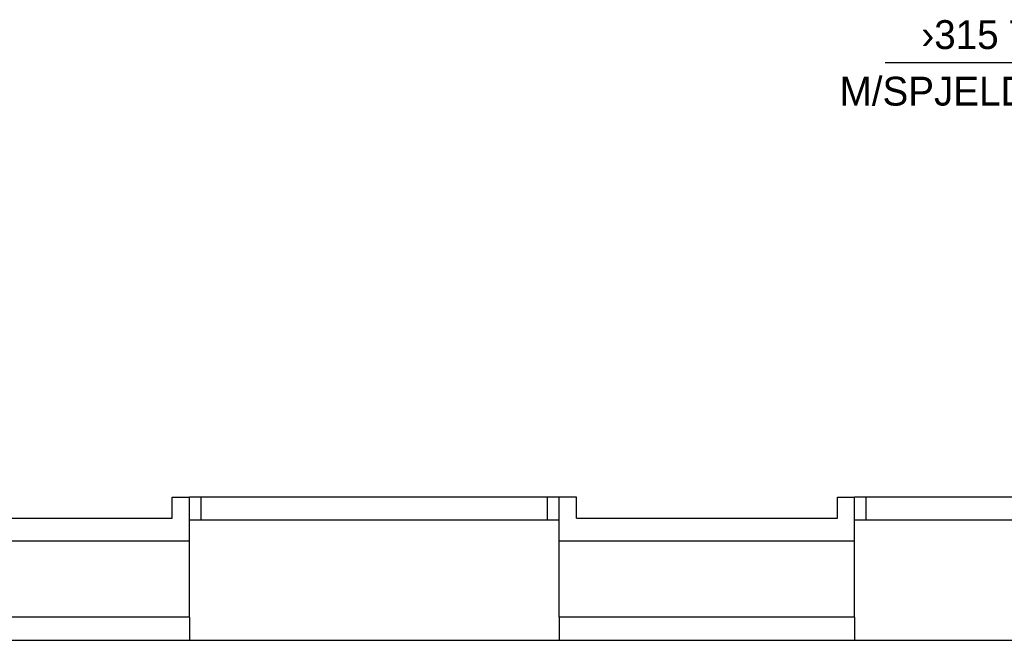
# Model space of a CAD drawing. Header units: millimetres. Extents: x 0 to 83130, y 0 to 53088.
# Tile 81 of 105: x 43989 to 48253, y 20739 to 23428. Entities that reach past the tile are written whole.
import ezdxf
from ezdxf.enums import TextEntityAlignment as Align

# ---------------------------------------------------------------- set-up
doc = ezdxf.new("R2010")
doc.units = ezdxf.units.MM
doc.header["$LTSCALE"] = 50
doc.header["$MEASUREMENT"] = 0
for name, color, linetype in [('20604A200D001$0$A12-HEL1', 251, 'CONTINUOUS'), ('20604A200D001$0$A12-HEL3', 251, 'CONTINUOUS'), ('20604A200D001$0$A12-HEL4', 251, 'CONTINUOUS'), ('20604A200D001$0$A23-HEL1', 251, 'CONTINUOUS'), ('20604A200D001$0$A23-HEL3', 251, 'CONTINUOUS'), ('V061-', 1, 'CONTINUOUS'), ('xref', 7, 'CONTINUOUS')]:
    doc.layers.add(name, color=color, linetype=linetype)
doc.styles.add('FISO', font='fiso')

# ---------------------------------------------------------------- blocks, each defined once
blk = doc.blocks.new('20604A200D001')
at = {"layer": '20604A200D001$0$A12-HEL1', "color": 7}
for points in [[(60194.5, 18408), (61794.5, 18408)], [(60194.5, 18408), (61794.5, 18408)], [(63074.5, 18408), (64674.5, 18408)]]:
    blk.add_lwpolyline(points, dxfattribs=at)
at = {"layer": '20604A200D001$0$A12-HEL3', "color": 7}
for points in [[(60194.5, 18508), (60194.5, 18408)], [(61794.5, 18508), (61794.5, 18408)], [(63074.5, 18508), (63074.5, 18408)], [(58914.5, 18408), (60194.5, 18408)], [(61794.5, 18408), (63074.5, 18408)]]:
    blk.add_lwpolyline(points, dxfattribs=at)
at = {"layer": '20604A200D001$0$A12-HEL4', "color": 7}
for points in [[(60194.5, 18838), (58914.5, 18838)], [(60194.5, 18508), (60194.5, 18838)], [(61794.5, 18508), (61794.5, 18838)], [(63074.5, 18838), (61794.5, 18838)], [(63074.5, 18508), (63074.5, 18838)], [(60194.5, 18508), (58914.5, 18508)], [(63074.5, 18508), (61794.5, 18508)]]:
    blk.add_lwpolyline(points, dxfattribs=at)
at = {"layer": '20604A200D001$0$A23-HEL1', "color": 7}
for points in [[(61794.5, 19028), (60194.5, 19028)], [(60244.5, 18928), (60244.5, 19028)], [(61744.5, 18928), (61744.5, 19028)], [(64674.5, 19028), (63074.5, 19028)], [(63124.5, 18928), (63124.5, 19028)], [(61794.5, 18928), (60194.5, 18928)], [(64674.5, 18928), (63074.5, 18928)]]:
    blk.add_lwpolyline(points, dxfattribs=at)
at = {"layer": '20604A200D001$0$A23-HEL3', "color": 7}
for points in [[(60119.5, 19028), (60194.5, 19028)], [(60119.5, 18938), (60119.5, 19028)], [(60194.5, 18838), (60194.5, 19028)], [(61794.5, 18838), (61794.5, 19028)], [(61869.5, 19028), (61794.5, 19028)], [(61869.5, 18938), (61869.5, 19028)], [(62999.5, 19028), (63074.5, 19028)], [(62999.5, 18938), (62999.5, 19028)], [(63074.5, 18838), (63074.5, 19028)], [(58989.5, 18938), (60119.5, 18938)], [(61869.5, 18938), (62999.5, 18938)]]:
    blk.add_lwpolyline(points, dxfattribs=at)

msp = doc.modelspace()

# ---------------------------------------------------------------- linework, layer by layer
at = {"layer": 'V061-'}
msp.add_line((49571.44, 23240.59), (47736.49, 23240.59), dxfattribs=at)

# ---------------------------------------------------------------- block references
at = {"layer": 'xref'}
msp.add_blockref('20604A200D001', (-15469.5, 2330.58), dxfattribs=at)

# ---------------------------------------------------------------- texts
at = {"layer": 'V061-', "color": 1, "style": 'FISO'}
for s, p in [('›315 TIL 3.ETG.', (49092.22, 23300.59)), ('M/SPJELD OG LYDFELLE', (49546.44, 23055.59))]:
    msp.add_text(s, height=125, dxfattribs=at).set_placement(p, align=Align.RIGHT)

doc.saveas('drawing.dxf')
